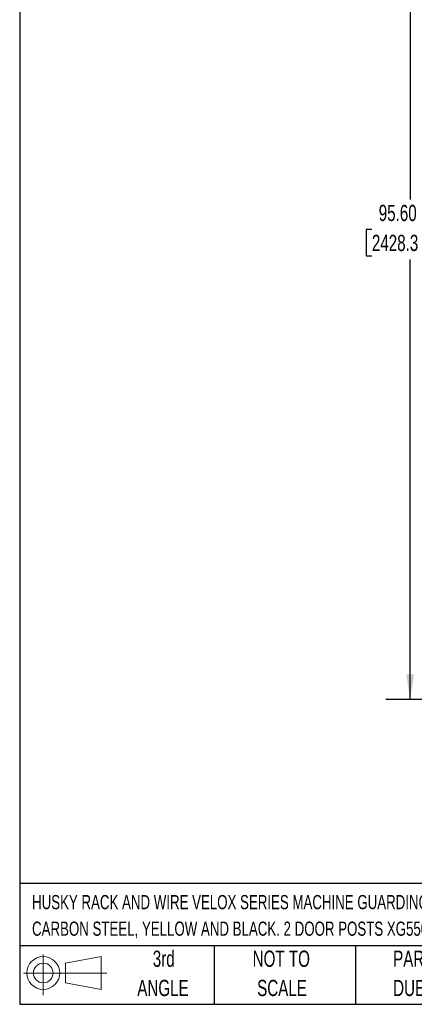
# Model space of a CAD drawing. Header units: inches. Extents: x 0.2 to 10.8, y 0.2 to 8.2.
# Tile 1 of 62: x 0.2 to 2.3, y 0.2 to 5.3. Entities that reach past the tile are written whole.
import ezdxf

# ---------------------------------------------------------------- set-up
doc = ezdxf.new("R2010")
doc.units = ezdxf.units.IN
doc.header["$MEASUREMENT"] = 0
doc.layers.add('DIMENSIONS', color=140, linetype='Continuous', lineweight=25)
doc.layers.add('TEXT', color=140, linetype='Continuous', lineweight=25)
doc.styles.add('SLDTEXTSTYLE0', font='TXT', dxfattribs={"width": 0.7})
doc.dimstyles.new('SLDDIMSTYLE0', dxfattribs={"dimtxt": 0.084961, "dimasz": 0.13, "dimexe": 0, "dimexo": 0.0625, "dimgap": 0.02124, "dimtad": 0, "dimtih": 1, "dimtoh": 1, "dimlfac": 24, "dimrnd": 1e-09, "dimzin": 4, "dimdsep": 46, "dimtxsty": 'SLDTEXTSTYLE0', "dimsah": 1, "dimcen": 0.09, "dimadec": 0, "dimazin": 1, "dimtfac": 1, "dimtofl": 0, "dimtmove": 0, "dimatfit": 3, "dimfxl": 0, "dimfrac": 2, "dimtolj": 1, "dimtzin": 12, "dimarcsym": 0})

# ---------------------------------------------------------------- blocks, each defined once
blk = doc.blocks.new('Block11')
at = {"color": 7, "linetype": 'Continuous', "lineweight": 18}
for p, q in [((0.1019, 0.2091), (0.1019, 0)), ((0.2157, 0.1641), (0.4006, 0.1981)), ((0.2157, 0.0628), (0.2157, 0.1641)), ((0.4006, 0.1981), (0.4006, 0.0288)), ((0, 0.1135), (0.4281, 0.1135)), ((0.2157, 0.0628), (0.4006, 0.0288))]:
    blk.add_line(p, q, dxfattribs=at)
for radius in [0.0846, 0.0506]:
    blk.add_circle((0.1019, 0.1135), radius, dxfattribs=at)
blk = doc.blocks.new('Block12')
at = {"color": 7, "linetype": 'Continuous'}
blk.add_blockref('Block11', (0, 0), dxfattribs=at)
blk = doc.blocks.new('_D_1')
at = {"layer": 'DIMENSIONS'}
for p, q in [((3.1919, 5.8003), (2.1328, 5.8003)), ((2.2578, 5.8003), (2.2578, 4.3875)), ((2.0609, 4.2335), (2.0323, 4.2335)), ((2.0323, 4.2335), (2.0323, 4.0985)), ((2.4547, 4.2335), (2.4832, 4.2335)), ((2.4832, 4.2335), (2.4832, 4.0985)), ((2.0323, 4.0985), (2.0609, 4.0985)), ((2.2578, 1.8169), (2.2578, 4.0794)), ((2.4832, 4.0985), (2.4547, 4.0985)), ((2.9765, 1.8169), (2.1328, 1.8169))]:
    blk.add_line(p, q, dxfattribs=at)
for points in [[(2.2578, 5.8003), (2.2378, 5.6703), (2.2778, 5.6703)], [(2.2578, 1.8169), (2.2778, 1.9469), (2.2378, 1.9469)]]:
    blk.add_solid(points, dxfattribs=at)
at = {"layer": 'DIMENSIONS', "char_height": 0.08333, "attachment_point": 1, "style": 'SLDTEXTSTYLE0'}
for s, insert in [('95.60', (2.0962, 4.3599)), ('2428.3', (2.0609, 4.2059))]:
    blk.add_mtext(s, dxfattribs=dict(at, insert=insert))

msp = doc.modelspace()

# ---------------------------------------------------------------- linework, layer by layer
at = {"layer": 'TEXT'}
for p, q in [((0.25, 8.25), (0.25, 0.25)), ((10.75, 0.87111), (0.25, 0.87111)), ((10.75, 0.55), (0.25, 0.55)), ((1.25, 0.55), (1.25, 0.25)), ((1.97684, 0.55), (1.97684, 0.25)), ((0.25, 0.25), (10.75, 0.25))]:
    msp.add_line(p, q, dxfattribs=at)

# ---------------------------------------------------------------- block references
msp.add_blockref('Block12', (0.26921, 0.2974), dxfattribs=at)

# ---------------------------------------------------------------- texts
at = {"layer": 'TEXT', "style": 'SLDTEXTSTYLE0'}
for s, insert, char_height, attachment_point in [('HUSKY RACK AND WIRE VELOX SERIES MACHINE GUARDING DOOR, LEFT SWING OUT, 48 X 96IN, 2 X 2IN GRID,', (0.31361, 0.81182), 0.0729167, 1), ('CARBON STEEL, YELLOW AND BLACK. 2 DOOR POSTS XG5508D AND MOUNTING HARDWARE INCLUDED.', (0.31361, 0.67523), 0.0729167, 1), ('3rd', (0.99065, 0.52614), 0.083333, 2), ('NOT TO', (1.59511, 0.52614), 0.083333, 2), ('PART DIMENSIONS MAY DIFFER SLIGHTLY', (2.17005, 0.52614), 0.0833333, 1), ('ANGLE', (0.98681, 0.37566), 0.083333, 2), ('SCALE', (1.5989, 0.37566), 0.083333, 2), ("DUE TO MANUFACTURER'S VARIANCES", (2.17005, 0.37566), 0.0833333, 1)]:
    msp.add_mtext(s, dxfattribs=dict(at, insert=insert, char_height=char_height, attachment_point=attachment_point))

# ---------------------------------------------------------------- dimensions: what is measured, and where the dimension line sits
at = {"layer": 'DIMENSIONS'}
dim = msp.add_linear_dim(base=(2.25777, 1.81688), p1=(3.2419, 5.80028), p2=(3.02649, 1.81688), angle=90, dimstyle='SLDDIMSTYLE0', dxfattribs=at)
dim.commit()
dim.dimension.update_dxf_attribs({"geometry": '_D_1', "text_midpoint": (2.25777, 4.23349), "dimtype": 160})

doc.saveas('drawing.dxf')
